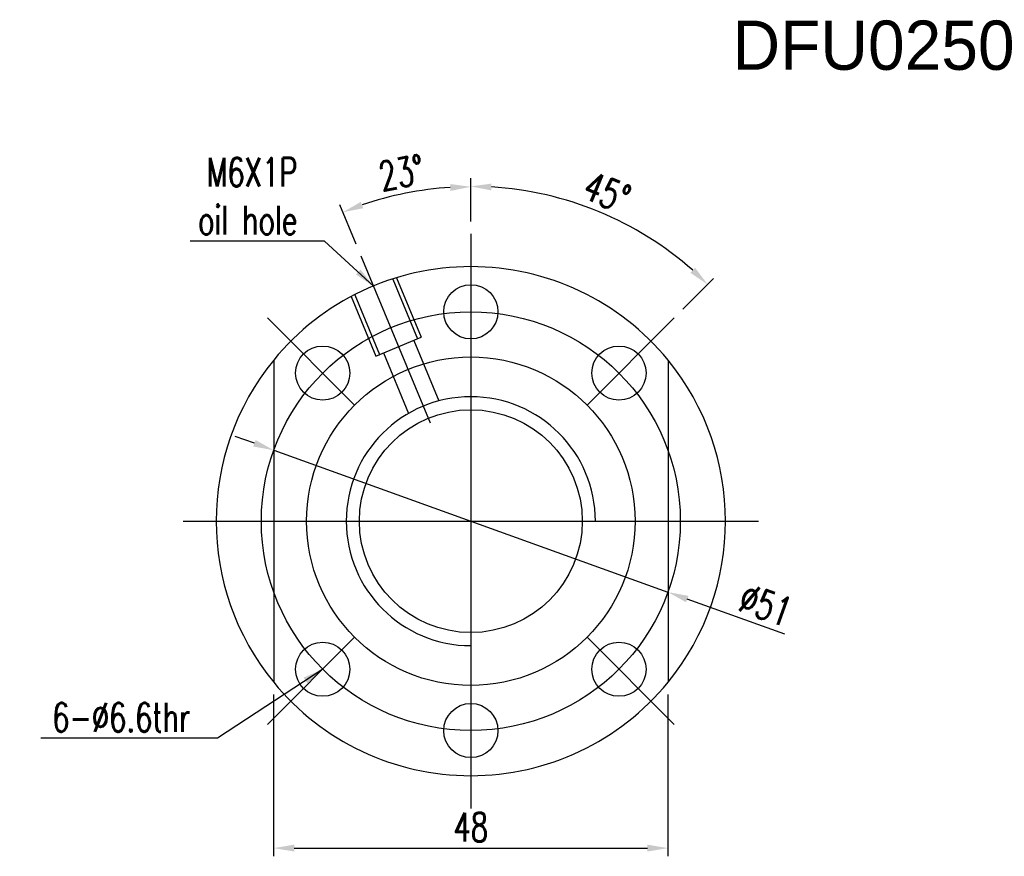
# Model space of a CAD drawing. Extents: x 8 to 252, y 64 to 172.
# Tile 1 of 61: x 8 to 128, y 70 to 172. Entities that reach past the tile are written whole.
import ezdxf

# ---------------------------------------------------------------- set-up
doc = ezdxf.new("R2010")
doc.units = 0
doc.header["$LTSCALE"] = 3
doc.header["$MEASUREMENT"] = 0
doc.header["$PDMODE"] = 1
doc.layers.get('DEFPOINTS').update_dxf_attribs({"linetype": 'CONTINUOUS'})
doc.layers.add('DIM', color=4, linetype='CONTINUOUS')
doc.layers.add('OUT', color=3, linetype='CONTINUOUS')
doc.styles.add('DIM-7', font='SIMPLEX.shx', dxfattribs={"width": 0.7, "bigfont": 'chineset.shx'})
doc.dimstyles.new('CNS', dxfattribs={"dimtxt": 3.5, "dimasz": 2.5, "dimexe": 1, "dimexo": 1.5, "dimgap": 0.09, "dimtad": 0, "dimdsep": 46, "dimtxsty": 'DIM-7', "dimcen": 0.09, "dimclrd": 1, "dimclre": 1, "dimclrt": 4, "dimadec": 0, "dimazin": 0, "dimtfac": 1, "dimtix": 1, "dimtmove": 2, "dimatfit": 3, "dimfxl": 1, "dimtvp": 0.971429, "dimtolj": 1, "dimarcsym": 0})

# ---------------------------------------------------------------- blocks, each defined once
blk = doc.blocks.new('*D5')
at = {"layer": 'DEFPOINTS', "color": 0, "transparency": 16777216}
for p in [(38.66, 119.88), (86.64, 102.6)]:
    blk.add_point(p, dxfattribs=at)
at = {"layer": 'DIM', "color": 7, "lineweight": -2, "transparency": 16777216}
for p, q in [((36.31, 120.72), (33.96, 121.57)), ((38.66, 119.88), (86.64, 102.6)), ((100.86, 97.48), (89, 101.75))]:
    blk.add_line(p, q, dxfattribs=at)
at = {"layer": 'DIM', "color": 7, "transparency": 16777216}
for points in [[(36.45, 121.12), (36.17, 120.33), (38.66, 119.88)], [(89.14, 102.14), (88.85, 101.36), (86.64, 102.6)]]:
    blk.add_solid(points, dxfattribs=at)
at = {"layer": 'DIM', "color": 7, "transparency": 16777216, "insert": (98.55, 101.02), "char_height": 3.5, "attachment_point": 5, "rotation": 340.1976, "style": 'DIM-7'}
blk.add_mtext('\\A1;∅51', dxfattribs=at)
blk = doc.blocks.new('*D2')
at = {"layer": 'DEFPOINTS', "color": 0, "transparency": 16777216}
for p in [(38.65, 91.62), (86.65, 91.62), (86.65, 71.42)]:
    blk.add_point(p, dxfattribs=at)
at = {"layer": 'DIM', "color": 7, "lineweight": -2, "transparency": 16777216}
for p, q in [((38.65, 90.12), (38.65, 70.42)), ((86.65, 90.12), (86.65, 70.42)), ((41.15, 71.42), (84.15, 71.42))]:
    blk.add_line(p, q, dxfattribs=at)
at = {"layer": 'DIM', "color": 7, "transparency": 16777216}
for points in [[(41.15, 71.84), (41.15, 71), (38.65, 71.42)], [(84.15, 71.84), (84.15, 71), (86.65, 71.42)]]:
    blk.add_solid(points, dxfattribs=at)
at = {"layer": 'DIM', "color": 7, "transparency": 16777216, "insert": (62.65, 73.97), "char_height": 3.5, "attachment_point": 5, "style": 'DIM-7'}
blk.add_mtext('\\A1;48', dxfattribs=at)
blk = doc.blocks.new('*D1')
at = {"layer": 'DEFPOINTS', "color": 0, "transparency": 16777216}
for p in [(57.34, 151.61), (62.65, 146.24), (49.26, 143.57), (57.69, 123.22), (62.65, 76.24)]:
    blk.add_point(p, dxfattribs=at)
at = {"layer": 'DIM', "color": 7, "lineweight": -2, "transparency": 16777216}
for p, q in [((62.65, 147.74), (62.65, 152.96)), ((48.68, 144.96), (46.69, 149.78))]:
    blk.add_line(p, q, dxfattribs=at)
blk.add_arc((62.65, 111.24), 40.72, 93.5183, 108.9817, dxfattribs=at)
at = {"layer": 'DIM', "color": 7, "transparency": 16777216}
for points in [[(60.14, 152.3), (60.17, 151.46), (62.65, 151.96)], [(49.55, 149.35), (49.26, 150.13), (47.07, 148.86)]]:
    blk.add_solid(points, dxfattribs=at)
at = {"layer": 'DIM', "color": 7, "transparency": 16777216, "insert": (54.21, 153.68), "char_height": 3.5, "attachment_point": 5, "rotation": 11.25, "style": 'DIM-7'}
blk.add_mtext('\\A1;23°', dxfattribs=at)
blk = doc.blocks.new('*D6')
at = {"layer": 'DEFPOINTS', "color": 0, "transparency": 16777216}
for p in [(62.65, 146.24), (83.04, 146.55), (87.4, 135.99), (76.79, 125.38), (62.65, 76.24)]:
    blk.add_point(p, dxfattribs=at)
at = {"layer": 'DIM', "color": 7, "lineweight": -2, "transparency": 16777216}
for p, q in [((62.65, 147.74), (62.65, 153.01)), ((88.46, 137.05), (92.19, 140.78))]:
    blk.add_line(p, q, dxfattribs=at)
blk.add_arc((62.65, 111.24), 40.78, 48.5135, 86.4865, dxfattribs=at)
at = {"layer": 'DIM', "color": 7, "transparency": 16777216}
for points in [[(65.14, 151.52), (65.16, 152.35), (62.65, 152.01)], [(89.95, 142.09), (89.38, 141.48), (91.48, 140.07)]]:
    blk.add_solid(points, dxfattribs=at)
at = {"layer": 'DIM', "color": 7, "transparency": 16777216, "insert": (79.23, 151.27), "char_height": 3.5, "attachment_point": 5, "rotation": 337.5, "style": 'DIM-7'}
blk.add_mtext('\\A1;45°', dxfattribs=at)

msp = doc.modelspace()

# ---------------------------------------------------------------- linework, layer by layer
at = {"layer": 'DIM', "color": 7}
for p, q in [((62.652, 146.238), (62.652, 76.238)), ((49.258, 143.574), (57.688, 123.221)), ((53.154, 140.701), (56.16, 133.444)), ((53.616, 140.892), (56.622, 133.636)), ((48.073, 138.596), (51.078, 131.34)), ((48.534, 138.788), (51.54, 131.531)), ((37.903, 135.987), (48.51, 125.381)), ((87.4, 135.987), (76.794, 125.381)), ((51.078, 131.34), (56.622, 133.636)), ((55.698, 133.253), (58.749, 125.887)), ((38.652, 130.86), (38.652, 91.617)), ((52.002, 131.722), (55.053, 124.357)), ((86.652, 130.86), (86.652, 91.617)), ((27.652, 111.238), (97.652, 111.238)), ((37.903, 86.49), (48.51, 97.096)), ((76.794, 97.096), (87.4, 86.49))]:
    msp.add_line(p, q, dxfattribs=at)
for centre, radius in [((62.652, 136.738), 3.3), ((62.652, 111.238), 25.5), ((44.62, 129.27), 3.3), ((80.683, 129.27), 3.3), ((62.652, 111.238), 20), ((62.652, 111.238), 13.57), ((44.62, 93.207), 3.3), ((80.683, 93.207), 3.3), ((62.652, 85.738), 3.3)]:
    msp.add_circle(centre, radius, dxfattribs=at)
for radius, start, end in [(31, 39.26803, 140.73197), (31, 140.73197, 219.26803), (31, 320.73197, 39.26803), (15.16, 360, 270), (31, 219.26803, 320.73197)]:
    msp.add_arc((62.652, 111.238), radius, start, end, dxfattribs=at)

# ---------------------------------------------------------------- texts
at = {"layer": 'DIM', "color": 7, "char_height": 3.5, "attachment_point": 6, "style": 'DIM-7'}
for s, insert in [('M6X1P\\Poil hole', (41.534, 150.821)), ('6-%%C6.6thr', (28.497, 87.346))]:
    msp.add_mtext(s, dxfattribs=dict(at, insert=insert))
at = {"layer": 'OUT', "color": 0}
msp.add_text('DFU02506', height=6, dxfattribs=at).set_placement((94.503, 166.209))

# ---------------------------------------------------------------- dimensions: what is measured, and where the dimension line sits
at = {"layer": 'DIM', "color": 7}
for base, line1, line2, picture, middle in [((57.337, 151.61), ((62.652, 146.238), (62.652, 76.238)), ((49.258, 143.574), (57.688, 123.221)), '*D1', (54.21, 153.677)), ((83.039, 146.551), ((87.4, 135.987), (76.794, 125.381)), ((62.652, 146.238), (62.652, 76.238)), '*D6', (79.231, 151.266))]:
    dim = msp.add_angular_dim_2l(base=base, line1=line1, line2=line2, dimstyle='CNS', override={"dimgap": 0.8, "dimtad": 1, "dimclrd": 7, "dimclre": 7, "dimclrt": 7, "dimtmove": 0}, dxfattribs=at)
    dim.commit()
    dim.dimension.update_dxf_attribs({"geometry": picture, "text_midpoint": middle})
dim = msp.add_diameter_dim_2p(p1=(38.66, 119.877), p2=(86.644, 102.6), dimstyle='CNS', override={"dimgap": 0.8, "dimtad": 1, "dimclrd": 7, "dimclre": 7, "dimclrt": 7, "dimtmove": 0}, dxfattribs=at)
dim.commit()
dim.dimension.update_dxf_attribs({"geometry": '*D5', "text_midpoint": (97.691, 98.622), "dimtype": 163})
dim = msp.add_linear_dim(base=(86.652, 71.419), p1=(38.652, 91.617), p2=(86.652, 91.617), angle=180, dimstyle='CNS', override={"dimgap": 0.8, "dimtad": 1, "dimclrd": 7, "dimclre": 7, "dimclrt": 7, "dimtmove": 0}, dxfattribs=at)
dim.commit()
dim.dimension.update_dxf_attribs({"geometry": '*D2', "text_midpoint": (62.652, 73.969)})

# ---------------------------------------------------------------- leaders
at = {"layer": 'DIM', "color": 7, "annotation_type": 0, "has_hookline": 1, "hookline_direction": 1}
for points, text_width in [([(50.788, 139.879), (44.834, 145.354), (42.334, 145.354)], 13.067), ([(44.62, 93.207), (31.797, 84.796), (29.297, 84.796)], 18.2)]:
    msp.add_leader(points, dimstyle='CNS', override={"dimgap": 0.8, "dimtad": 1, "dimclrd": 7, "dimclre": 7, "dimclrt": 7, "dimtmove": 0}, dxfattribs=dict(at, text_width=text_width))

doc.saveas('drawing.dxf')
